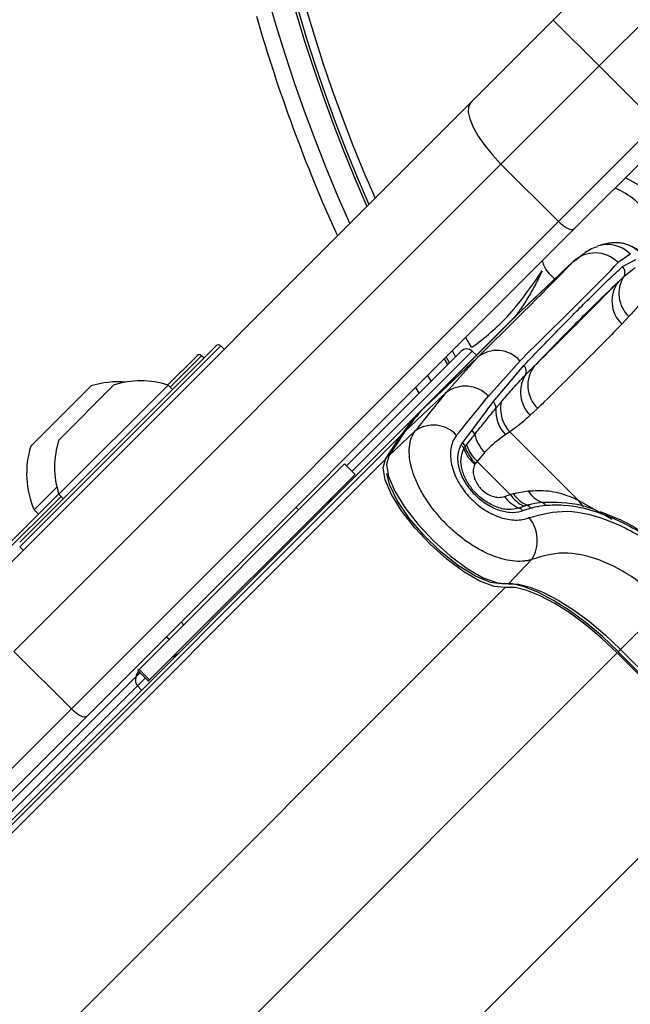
# Model space of a CAD drawing. Header units: millimetres. Extents: x 20 to 19939, y 40 to 15016.
# Tile 64 of 106: x 6558 to 6633, y 14519 to 14640. Entities that reach past the tile are written whole.
import ezdxf

# ---------------------------------------------------------------- set-up
doc = ezdxf.new("R2010")
doc.units = ezdxf.units.MM
doc.header["$LTSCALE"] = 2
doc.layers.add('COMPONENT_GEOMETRY', color=7, linetype='Continuous')
doc.styles.add('SLDTEXTSTYLE0', font='TXT', dxfattribs={"width": 0.75})
doc.dimstyles.new('SLDDIMSTYLE1', dxfattribs={"dimtxt": 100, "dimasz": 6.604, "dimexe": 0, "dimexo": 0.0625, "dimgap": 25, "dimtad": 0, "dimtih": 1, "dimtoh": 1, "dimdec": 0, "dimrnd": 1e-09, "dimzin": 12, "dimdsep": 46, "dimtxsty": 'SLDTEXTSTYLE0', "dimsah": 1, "dimcen": 0.09, "dimadec": 0, "dimazin": 3, "dimtfac": 1, "dimtdec": 0, "dimtofl": 0, "dimtmove": 0, "dimatfit": 3, "dimfxl": 1, "dimfrac": 2, "dimtolj": 1, "dimtzin": 12, "dimarcsym": 0})

# ---------------------------------------------------------------- blocks, each defined once
blk = doc.blocks.new('_D_2')
at = {"layer": 'COMPONENT_GEOMETRY', "color": 7}
for p, q in [((6776.75, 15015.64), (762.92, 15015.64)), ((769.27, 15015.64), (769.27, 12372.01)), ((569.2, 12351.7), (538.73, 12351.7)), ((538.73, 12351.7), (538.73, 12192.95)), ((969.34, 12351.7), (999.8, 12351.7)), ((999.8, 12351.7), (999.8, 12192.95)), ((538.73, 12192.95), (569.2, 12192.95)), ((999.8, 12192.95), (969.34, 12192.95)), ((769.27, 9399.71), (769.27, 12043.33)), ((4049.38, 9399.71), (762.92, 9399.71))]:
    blk.add_line(p, q, dxfattribs=at)
for points in [[(769.27, 15015.64), (768.25, 15009.04), (770.28, 15009.04)], [(769.27, 9399.71), (770.28, 9406.31), (768.25, 9406.31)]]:
    blk.add_solid(points, dxfattribs=at)
at = {"layer": 'COMPONENT_GEOMETRY', "color": 7, "char_height": 100, "attachment_point": 1, "style": 'SLDTEXTSTYLE0'}
for s, insert in [('9\'2.55"', (569.2, 12321.86)), ('2808mm', (496.49, 12172.24))]:
    blk.add_mtext(s, dxfattribs=dict(at, insert=insert))

msp = doc.modelspace()

# ---------------------------------------------------------------- linework, layer by layer
at = {"color": 7, "linetype": 'Continuous', "lineweight": 25}
for p, q in [((6623.68, 14639.73), (6638.14, 14654.19)), ((6643.35, 14648.09), (6629.34, 14634.08)), ((6613.52, 14629.58), (6623.68, 14639.73)), ((6623.68, 14639.73), (6629.34, 14634.08)), ((6629.34, 14634.08), (6617.24, 14621.98)), ((6636.72, 14626.69), (6629.34, 14634.08)), ((6553.55, 14569.6), (6613.52, 14629.58)), ((6624.31, 14614.91), (6634.75, 14625.35)), ((6636.23, 14624), (6626.21, 14613.98)), ((6617.24, 14621.98), (6557.27, 14562.01)), ((6624.31, 14614.91), (6617.24, 14621.98)), ((6635.46, 14618.75), (6632.55, 14620.32)), ((6564.34, 14554.94), (6624.31, 14614.91)), ((6626.21, 14613.98), (6566.24, 14554.01)), ((6633.16, 14610.9), (6631.67, 14609.87)), ((6626.14, 14609.99), (6619.59, 14603.8)), ((6626.51, 14610.35), (6619.96, 14604.16)), ((6632.21, 14609.38), (6633.83, 14610.27)), ((6607.37, 14591.61), (6619.16, 14603.4)), ((6619.57, 14603.79), (6607.78, 14591.99)), ((6619.59, 14603.8), (6607.79, 14592.01)), ((6619.59, 14603.8), (6619.57, 14603.79)), ((6632.99, 14603.22), (6632.13, 14602.3)), ((6557.98, 14575.45), (6582.16, 14599.63)), ((6583.15, 14599.2), (6582.73, 14599.63)), ((6576.21, 14594.81), (6579.81, 14598.41)), ((6580.66, 14598.13), (6580.38, 14598.41)), ((6612.31, 14598.94), (6598.21, 14584.85)), ((6614.24, 14598.48), (6613.68, 14598.98)), ((6614.34, 14598.2), (6607.79, 14592.01)), ((6610.26, 14598.02), (6610.67, 14597.31)), ((6610.5, 14593.88), (6614.34, 14598.2)), ((6619.58, 14597.78), (6615.69, 14593.43)), ((6616.27, 14592.72), (6620.04, 14597.21)), ((6559.34, 14587.27), (6566.76, 14594.7)), ((6562.81, 14581.36), (6576.25, 14594.79)), ((6562.82, 14588.07), (6569.54, 14594.78)), ((6576.79, 14594.25), (6576.25, 14594.79)), ((6610.5, 14593.88), (6605.37, 14589.03)), ((6607.16, 14593.8), (6606.74, 14594.51)), ((6616.62, 14591.96), (6617.25, 14592.7)), ((6607.37, 14591.61), (6328.56, 14312.79)), ((6607.79, 14592.01), (6607.78, 14591.99)), ((6621.76, 14591.94), (6620.85, 14591.08)), ((6604.95, 14588.64), (5560.48, 13544.16)), ((6603, 14585.67), (6604.95, 14588.64)), ((6605.3, 14588.94), (6603.34, 14585.98)), ((6606.69, 14589.17), (6603.42, 14586.07)), ((6605.37, 14589.03), (6603.42, 14586.07)), ((6612.5, 14587.7), (6613.67, 14589.24)), ((6618.34, 14589.04), (6617.79, 14588.68)), ((6618.34, 14589.04), (6626.73, 14580.65)), ((6612.33, 14587.44), (6612.5, 14587.7)), ((6612.83, 14587.19), (6613.01, 14587.43)), ((6615.24, 14586.53), (6614.31, 14585.41)), ((6572.68, 14559.81), (6597.96, 14585.1)), ((6599.27, 14583.79), (6597.96, 14585.1)), ((6614.31, 14585.41), (6614.13, 14585.18)), ((6618.38, 14581.34), (6614.31, 14585.41)), ((6573.98, 14558.5), (6599.27, 14583.79)), ((6555.7, 14574.3), (6562.8, 14581.4)), ((6559.76, 14579.43), (6562.56, 14582.24)), ((6562.81, 14581.36), (6563.35, 14580.82)), ((6617.67, 14581.09), (6618.38, 14581.34)), ((6618.38, 14581.34), (6618.75, 14581.44)), ((6618.75, 14581.44), (6620.58, 14581.77)), ((6559.76, 14579.43), (6560.29, 14578.89)), ((6592.31, 14579.44), (6591.99, 14579.76)), ((6592.31, 14579.44), (6591.99, 14579.76)), ((6620.12, 14579.89), (6619.46, 14579.66)), ((6620.9, 14579.63), (6619.9, 14579.31)), ((6620.48, 14580), (6620.12, 14579.89)), ((6631.1, 14578.55), (6629.51, 14579.21)), ((6557.98, 14574.88), (6558.4, 14574.46)), ((6621.01, 14573.32), (6618.16, 14570.32)), ((6637.51, 14567.78), (6631.97, 14562.24)), ((6577.85, 14565.62), (6578.16, 14565.3)), ((6577.85, 14565.62), (6578.16, 14565.3)), ((6576.06, 14563.83), (6576.38, 14563.51)), ((6576.06, 14563.83), (6576.38, 14563.51)), ((6564.34, 14554.94), (6557.27, 14562.01)), ((6631.68, 14561.95), (6645.6, 14548.03)), ((6631.97, 14562.24), (6645.89, 14548.32)), ((6576.95, 14561.38), (6577.2, 14561.55)), ((6631.55, 14561.83), (6645.48, 14547.9)), ((6572.68, 14559.81), (6572.54, 14559.68)), ((6572.54, 14559.68), (6573.85, 14558.37)), ((6572.65, 14559.57), (6572.58, 14559.5)), ((6573.98, 14558.5), (6572.68, 14559.81)), ((6572.47, 14559.11), (6551.3, 14537.94)), ((6572.79, 14559.43), (6572.47, 14559.11)), ((6573.85, 14558.37), (6573.98, 14558.5)), ((6541.08, 14531.68), (6564.34, 14554.94)), ((6566.24, 14554.01), (6543.91, 14531.68))]:
    msp.add_line(p, q, dxfattribs=at)
at = {"color": 8, "linetype": 'Continuous', "lineweight": 25}
for p, q in [((6626.14, 14609.99), (6626.35, 14610.14)), ((6582.73, 14599.63), (6557.98, 14574.88)), ((6580.38, 14598.41), (6576.5, 14594.54)), ((6598.88, 14584.18), (6613.68, 14598.98)), ((6610.91, 14597.55), (6610.49, 14598.26)), ((6611.23, 14599), (6611.64, 14598.28)), ((6603, 14585.67), (5341.11, 13323.78)), ((6563.07, 14581.1), (6555.7, 14573.74)), ((6626.73, 14580.65), (6630.89, 14578.31)), ((6617.76, 14569.9), (5353.93, 13306.06)), ((6631.97, 14562.24), (6631.68, 14561.95)), ((6631.55, 14561.83), (6582.2, 14512.48)), ((6572.49, 14557.78), (6573.46, 14558.76)), ((6551.62, 14536.92), (6572.49, 14557.78)), ((6572.49, 14557.78), (6572.99, 14557.23)), ((6645.48, 14547.9), (6596.13, 14498.55))]:
    msp.add_line(p, q, dxfattribs=at)
at = {"color": 7, "linetype": 'Continuous', "lineweight": 25, "flags": 128}
for points in [[(6613.52, 14629.58), (6613.25, 14629.09), (6613.21, 14628.4), (6613.4, 14627.55), (6613.81, 14626.55), (6614.43, 14625.45), (6615.23, 14624.3), (6616.18, 14623.12), (6617.24, 14621.98)], [(6626.21, 14613.98), (6626.09, 14613.91), (6625.92, 14613.9), (6625.71, 14613.95), (6625.46, 14614.05), (6625.18, 14614.21), (6624.89, 14614.41), (6624.6, 14614.65), (6624.31, 14614.91)], [(6619.75, 14603.96), (6619.51, 14603.73), (6619.16, 14603.4)], [(6619.96, 14604.16), (6619.93, 14604.13), (6619.59, 14603.8)], [(6608.2, 14595.97), (6608.56, 14595.36), (6608.62, 14595.26)], [(6605.37, 14589.03), (6605.3, 14588.95), (6605.3, 14588.94)], [(6617.76, 14569.9), (6616.38, 14570.02), (6614.65, 14570.67), (6612.68, 14571.81), (6610.59, 14573.35), (6608.53, 14575.2), (6606.62, 14577.23), (6605, 14579.33), (6603.75, 14581.34), (6602.98, 14583.14), (6602.72, 14584.62), (6603, 14585.67)], [(6603.42, 14586.07), (6603.14, 14585.02), (6603.4, 14583.54), (6604.17, 14581.74), (6605.41, 14579.73), (6607.04, 14577.64), (6608.94, 14575.61), (6611, 14573.76), (6613.09, 14572.23), (6615.06, 14571.09), (6616.79, 14570.44), (6618.16, 14570.32)], [(6603.42, 14586.07), (6603.34, 14585.98), (6603.34, 14585.98)], [(6617.27, 14570.34), (6615.93, 14570.51), (6614.09, 14571.27), (6612, 14572.56), (6609.82, 14574.28), (6607.74, 14576.31), (6605.9, 14578.47), (6604.47, 14580.6), (6603.53, 14582.54), (6603.2, 14583.91)], [(6631.7, 14561.98), (6629.73, 14563.84), (6627.71, 14565.54), (6625.69, 14567.04), (6623.72, 14568.3), (6621.86, 14569.28), (6620.15, 14569.96), (6618.65, 14570.32), (6617.38, 14570.35)], [(6631.55, 14561.83), (6629.66, 14563.62), (6627.71, 14565.26), (6625.77, 14566.71), (6623.87, 14567.92), (6622.08, 14568.86), (6620.43, 14569.52), (6618.98, 14569.87), (6617.76, 14569.9)], [(6618.16, 14570.32), (6619.38, 14570.29), (6620.83, 14569.94), (6622.48, 14569.28), (6624.27, 14568.34), (6626.17, 14567.12), (6628.12, 14565.68), (6630.07, 14564.04), (6631.97, 14562.24)], [(6576.93, 14561.4), (6577.23, 14561.57), (6577.27, 14561.59)], [(6566.24, 14554.01), (6566.12, 14553.94), (6565.95, 14553.93), (6565.73, 14553.98), (6565.48, 14554.08), (6565.21, 14554.23), (6564.92, 14554.43), (6564.63, 14554.67), (6564.34, 14554.94)]]:
    msp.add_lwpolyline(points, dxfattribs=at)
at = {"color": 7, "linetype": 'Continuous', "lineweight": 25}
for centre, radius, start, end in [((6779.29, 14695.64), 320, 330.2322, 209.7698), ((6779.29, 14695.64), 317, 329.9274, 210.0807), ((6779.29, 14695.64), 198, 136.4444, 204.1415), ((6779.29, 14695.64), 195.2, 136.7498, 203.8276), ((6779.29, 14695.64), 200, 196.0906, 204.3597), ((6631.48, 14608.33), 3.98, 44.7854, 88.7091), ((6628.84, 14607.09), 3.97, 44.5388, 132.9507), ((6631.51, 14608.67), 0.998, 326.7781, 45.2637), ((6635.67, 14606.07), 3.91, 148.2848, 226.7628), ((6634.81, 14605.14), 3.91, 142.0132, 226.5911), ((6582.44, 14599.35), 0.4, 45, 135), ((6580.09, 14598.13), 0.4, 45, 135), ((6613.01, 14598.24), 1, 48, 135), ((6616.74, 14595.28), 3.78, 41.4596, 129.3628), ((6619.39, 14596.49), 0.97, 330.9636, 47.8922), ((6624.46, 14594.77), 3.92, 142.0215, 226.4296), ((6623.62, 14593.93), 3.98, 148.2535, 225.762), ((6570.12, 14583.91), 11.29, 85.2595, 107.2991), ((6572.9, 14584.7), 10.63, 71.6616, 108.4591), ((6612.84, 14590.76), 3.9, 43.1746, 126.9711), ((6615.6, 14591.94), 1.03, 0.7715, 48.8585), ((6621.34, 14591.93), 4.16, 169.2924, 223.9649), ((6620.8, 14578.2), 18.97, 135.042, 146.6339), ((6621.22, 14578.6), 18.97, 135.042, 146.6339), ((6620.83, 14591.61), 4.22, 175.2088, 223.9577), ((6608.92, 14586), 3.87, 42.3837, 125.1453), ((6612.93, 14588.41), 1.11, 15.9096, 48.3786), ((6618.36, 14589.75), 4.48, 193.337, 225.9297), ((6572.9, 14584.7), 10.63, 161.5409, 198.3384), ((6611.65, 14586.59), 1.09, 19.7378, 51.2283), ((6611.75, 14586.85), 1.13, 17.6559, 48.4439), ((6617.31, 14588.78), 4.51, 197.3842, 228.2505), ((6570.12, 14583.91), 11.29, 162.7009, 203.3898), ((6616.77, 14588.41), 4.35, 199.4842, 230.959), ((6617.14, 14588.55), 4.52, 197.4734, 228.2668), ((6621.66, 14583.52), 3.94, 213.5896, 246.8893), ((6621.99, 14583.58), 3.88, 213.4409, 247.0494), ((6623.58, 14583.68), 3.56, 212.4109, 249.2902), ((6597.86, 14579.55), 2, 135, 160.8419), ((6621.01, 14583.44), 4.08, 215.1342, 247.7107), ((6621.99, 14579.58), 0.842, 27.4249, 66.2664), ((6619.07, 14578.73), 1.02, 34.7158, 67.3613), ((6620.09, 14579.12), 0.961, 32.2259, 66.1259), ((6617.28, 14575.7), 4.43, 327.5362, 39.0591), ((6573.29, 14558.79), 1, 135, 171.8699), ((6573.18, 14558.45), 0.962, 137.0513, 224.186)]:
    msp.add_arc(centre, radius, start, end, dxfattribs=at)
at = {"color": 8, "linetype": 'Continuous', "lineweight": 25}
for centre, radius, start, end in [((6779.29, 14695.64), 194.87, 136.6888, 203.7903), ((6779.29, 14695.64), 193.87, 137.4684, 203.6756), ((6630.34, 14608.14), 3.96, 44.4075, 108.8124), ((6628.79, 14581.73), 2.33, 207.7642, 233.7761)]:
    msp.add_arc(centre, radius, start, end, dxfattribs=at)
at = {"color": 7, "linetype": 'Continuous', "lineweight": 25}
for centre, major_axis, ratio, start_param, end_param in [((6513.74, 14503.37), (114.33, 108.84), 0.008938, 5.779523, 6.090184), ((6516.5, 14500.48), (117.16, 111.66), 0.008717, 5.779513, 6.090173), ((6512.2, 14504.78), (111.67, 111.49), 0.074687, 5.642343, 5.709213), ((6515.02, 14501.96), (114.5, 114.32), 0.072841, 5.64234, 5.70921)]:
    msp.add_ellipse(centre, major_axis=major_axis, ratio=ratio, start_param=start_param, end_param=end_param, dxfattribs=at)
for points, knots in [([(6631.31, 14619.08), (6632.16, 14618.65), (6634.04, 14617.69), (6635.36, 14615.61), (6636.17, 14614.08), (6636.64, 14613.38), (6637.22, 14612.76), (6637.69, 14612.12), (6637.73, 14611.6), (6637.75, 14611.4)], [0, 0, 0, 0, 0.274146, 0.605348, 0.691983, 0.778622, 0.850289, 0.942985, 1, 1, 1, 1]), ([(6629.07, 14611.78), (6629.06, 14611.77), (6628.42, 14611.65), (6627.48, 14611.05), (6626.73, 14610.39), (6626.4, 14610.1)], [0, 0, 0, 0, 0.010791, 0.558542, 1, 1, 1, 1]), ([(6631.59, 14612.31), (6631.34, 14612.31), (6630.59, 14612.29), (6629.82, 14612.12), (6629.28, 14611.95), (6629.11, 14611.9)], [0, 0, 0, 0, 0.252622, 0.769726, 1, 1, 1, 1]), ([(6639.45, 14606.33), (6639.39, 14606.39), (6638.86, 14606.92), (6637.81, 14607.96), (6636.48, 14609.27), (6635.31, 14610.39), (6634.48, 14611.11), (6633.78, 14611.66), (6632.84, 14612.1), (6632.1, 14612.33), (6631.64, 14612.29), (6631.55, 14612.28)], [0, 0, 0, 0, 0.019489, 0.18052, 0.341758, 0.509074, 0.6918, 0.81673, 0.891072, 0.976876, 1, 1, 1, 1]), ([(6620.04, 14597.21), (6621.6, 14598.82), (6624.71, 14602.04), (6628.04, 14605.39), (6630.55, 14607.85), (6631.65, 14608.87), (6632.21, 14609.38)], [0, 0, 0, 0, 0.287942, 0.575885, 0.787474, 1, 1, 1, 1]), ([(6623.85, 14607.84), (6623.31, 14608.36), (6622.63, 14609.02), (6622.39, 14609.92), (6622.34, 14610.11)], [0, 0, 0, 0, 0.785966, 1, 1, 1, 1]), ([(6632.34, 14608.12), (6632.62, 14608.37), (6633.12, 14608.82), (6633.6, 14609.14), (6633.82, 14609.27)], [0, 0, 0, 0, 0.562494, 1, 1, 1, 1]), ([(6612.89, 14600.66), (6612.93, 14600.58), (6613.06, 14600.32), (6613.27, 14599.99), (6613.43, 14599.68), (6613.53, 14599.55), (6613.63, 14599.49), (6613.74, 14599.5), (6613.82, 14599.55), (6613.89, 14599.6), (6613.93, 14599.64), (6613.95, 14599.65), (6613.96, 14599.66), (6613.96, 14599.66), (6613.96, 14599.66), (6613.97, 14599.66), (6613.97, 14599.66), (6613.97, 14599.66), (6615.53, 14600.82), (6618.69, 14603.59), (6621.05, 14607.02), (6622.3, 14608.85)], [0, 0, 0, 0, 0.017671, 0.062667, 0.08221, 0.089937, 0.097993, 0.104658, 0.112025, 0.119063, 0.122188, 0.123547, 0.124141, 0.124401, 0.124515, 0.124565, 0.124587, 0.124597, 0.124604, 0.534708, 1, 1, 1, 1]), ([(6622.3, 14608.85), (6622.04, 14608.31), (6621.53, 14607.24), (6620.64, 14605.68), (6619.76, 14604.29), (6619.14, 14603.45), (6618.87, 14603.08)], [0, 0, 0, 0, 0.265867, 0.531617, 0.7973, 1, 1, 1, 1]), ([(6631.73, 14607.54), (6631.85, 14607.65), (6632.06, 14607.85), (6632.25, 14608.04), (6632.34, 14608.12)], [0, 0, 0, 0, 0.550084, 1, 1, 1, 1]), ([(6631.73, 14607.54), (6630.69, 14606.55), (6628.79, 14604.74), (6625.11, 14601.04), (6622.5, 14598.34), (6621.38, 14597.18)], [0, 0, 0, 0, 0.411197, 0.74781, 1, 1, 1, 1]), ([(6621.38, 14597.18), (6621.63, 14597.43), (6623.06, 14598.83), (6625.65, 14601.4), (6628.85, 14604.6), (6630.87, 14606.66), (6631.73, 14607.54)], [0, 0, 0, 0, 0.072703, 0.409757, 0.746813, 1, 1, 1, 1]), ([(6635.02, 14605.72), (6634.74, 14605.34), (6634.1, 14604.46), (6633.39, 14603.66), (6632.99, 14603.22)], [0, 0, 0, 0, 0.441401, 1, 1, 1, 1]), ([(6632.13, 14602.3), (6631.26, 14601.42), (6629.24, 14599.36), (6626.04, 14596.15), (6623.45, 14593.59), (6622.02, 14592.18), (6621.76, 14591.94)], [0, 0, 0, 0, 0.2531884, 0.5902421, 0.9272961, 1, 1, 1, 1]), ([(6620.24, 14596.02), (6620.45, 14596.23), (6620.84, 14596.63), (6621.21, 14597.01), (6621.38, 14597.18)], [0, 0, 0, 0, 0.550084, 1, 1, 1, 1]), ([(6617.25, 14592.7), (6617.68, 14593.22), (6618.68, 14594.39), (6619.68, 14595.43), (6620.24, 14596.02)], [0, 0, 0, 0, 0.437506, 1, 1, 1, 1]), ([(6613.67, 14589.24), (6614.12, 14589.84), (6615.01, 14591.02), (6615.85, 14592.15), (6616.27, 14592.72)], [0, 0, 0, 0, 0.499862, 1, 1, 1, 1]), ([(6614, 14588.72), (6614.37, 14589.18), (6615.27, 14590.32), (6616.12, 14591.34), (6616.62, 14591.96)], [0, 0, 0, 0, 0.4033814, 1, 1, 1, 1]), ([(6620.85, 14591.08), (6620.4, 14590.68), (6619.6, 14589.96), (6618.73, 14589.32), (6618.34, 14589.04)], [0, 0, 0, 0, 0.558599, 1, 1, 1, 1]), ([(6621.01, 14573.32), (6620.87, 14573.28), (6620.6, 14573.2), (6619.94, 14573.09), (6618.99, 14573.08), (6617.7, 14573.29), (6616.33, 14573.72), (6614.95, 14574.34), (6613.56, 14575.15), (6612.2, 14576.13), (6610.88, 14577.27), (6609.65, 14578.55), (6608.52, 14579.95), (6607.55, 14581.44), (6606.77, 14582.96), (6606.23, 14584.46), (6605.94, 14585.9), (6605.92, 14587.18), (6606.15, 14588.31), (6606.51, 14588.88), (6606.69, 14589.17)], [0, 0, 0, 0, 0.024785, 0.049686, 0.107765, 0.167412, 0.223188, 0.280405, 0.335281, 0.391587, 0.447567, 0.505107, 0.563745, 0.624165, 0.68539, 0.748571, 0.810597, 0.874566, 0.936347, 1, 1, 1, 1]), ([(6611.78, 14588.61), (6611.63, 14588.4), (6611.33, 14587.98), (6611.08, 14587.17), (6610.99, 14586.26), (6611.08, 14585.28), (6611.35, 14584.25), (6611.77, 14583.23), (6612.35, 14582.24), (6613.04, 14581.34), (6613.83, 14580.51), (6614.67, 14579.8), (6615.57, 14579.21), (6616.49, 14578.74), (6617.43, 14578.41), (6618.36, 14578.21), (6619.26, 14578.16), (6619.94, 14578.24), (6620.41, 14578.37), (6620.61, 14578.45), (6620.72, 14578.49)], [0, 0, 0, 0, 0.063269, 0.128272, 0.191167, 0.255909, 0.316887, 0.379836, 0.437286, 0.496647, 0.551217, 0.607511, 0.661445, 0.716934, 0.772639, 0.829832, 0.888774, 0.949243, 0.974567, 1, 1, 1, 1]), ([(6613.01, 14587.43), (6613.25, 14587.75), (6613.58, 14588.18), (6613.91, 14588.6), (6614, 14588.72)], [0, 0, 0, 0, 0.722931, 1, 1, 1, 1]), ([(6617.79, 14588.68), (6617.31, 14588.34), (6616.5, 14587.77), (6615.6, 14586.89), (6615.24, 14586.53)], [0, 0, 0, 0, 0.5988925, 1, 1, 1, 1]), ([(6619.9, 14579.31), (6619.83, 14579.28), (6619.37, 14579.11), (6618.36, 14579.02), (6616.82, 14579.37), (6615.28, 14580.17), (6613.87, 14581.37), (6612.7, 14582.91), (6612.01, 14584.6), (6611.84, 14586.23), (6612.17, 14587.04), (6612.33, 14587.44)], [0, 0, 0, 0, 0.021466, 0.146972, 0.265052, 0.37829, 0.491889, 0.612335, 0.742127, 0.871039, 1, 1, 1, 1]), ([(6619.46, 14579.66), (6619.03, 14579.56), (6618.18, 14579.36), (6616.6, 14579.74), (6615.09, 14580.58), (6613.84, 14581.74), (6612.93, 14583.06), (6612.39, 14584.43), (6612.22, 14585.83), (6612.52, 14586.57), (6612.67, 14586.96)], [0, 0, 0, 0, 0.136771, 0.273805, 0.40009, 0.516407, 0.628045, 0.740836, 0.860989, 1, 1, 1, 1]), ([(6612.67, 14586.96), (6612.7, 14587), (6612.75, 14587.08), (6612.8, 14587.16), (6612.83, 14587.19)], [0, 0, 0, 0, 0.502419, 1, 1, 1, 1]), ([(6614.03, 14585.03), (6613.98, 14584.92), (6613.83, 14584.62), (6613.79, 14584.02), (6613.95, 14583.31), (6614.28, 14582.63), (6614.77, 14581.99), (6615.42, 14581.46), (6616.2, 14581.08), (6617, 14580.92), (6617.45, 14581.04), (6617.67, 14581.09)], [0, 0, 0, 0, 0.077485, 0.206091, 0.317362, 0.415605, 0.514532, 0.624244, 0.732937, 0.867116, 1, 1, 1, 1]), ([(6614.13, 14585.18), (6614.11, 14585.15), (6614.08, 14585.11), (6614.05, 14585.06), (6614.03, 14585.03)], [0, 0, 0, 0, 0.503349, 1, 1, 1, 1]), ([(6620.58, 14581.77), (6621.4, 14581.81), (6623.08, 14581.89), (6625.14, 14581.36), (6626.39, 14580.8), (6626.73, 14580.65)], [0, 0, 0, 0, 0.413547, 0.837804, 1, 1, 1, 1]), ([(6622.32, 14580.35), (6621.89, 14580.29), (6621.26, 14580.21), (6620.66, 14580.05), (6620.48, 14580)], [0, 0, 0, 0, 0.6966683, 1, 1, 1, 1]), ([(6628.76, 14579.47), (6628.26, 14579.64), (6626, 14580.39), (6623.93, 14580.37), (6622.32, 14580.35)], [0, 0, 0, 0, 0.222458, 1, 1, 1, 1]), ([(6620.72, 14578.49), (6622.21, 14578.89), (6625.19, 14579.7), (6630.7, 14578.29), (6636.14, 14575.34), (6639.32, 14572.45), (6640.81, 14571.09)], [0, 0, 0, 0, 0.2632036, 0.5247273, 0.7771853, 1, 1, 1, 1]), ([(6622.73, 14579.97), (6622.29, 14579.91), (6621.66, 14579.83), (6621.07, 14579.68), (6620.9, 14579.63)], [0, 0, 0, 0, 0.714143, 1, 1, 1, 1]), ([(6641.05, 14571.33), (6639.34, 14572.87), (6635.92, 14575.97), (6630.22, 14578.98), (6625.79, 14580.11), (6623.45, 14580), (6622.73, 14579.97)], [0, 0, 0, 0, 0.2874244, 0.5757206, 0.870977, 1, 1, 1, 1]), ([(6641.01, 14571.57), (6640.82, 14571.76), (6639.8, 14572.78), (6637.77, 14574.52), (6634.92, 14576.55), (6632.64, 14577.92), (6631.38, 14578.43), (6631.1, 14578.55)], [0, 0, 0, 0, 0.064531, 0.339586, 0.628569, 0.91851, 1, 1, 1, 1]), ([(6637.51, 14567.78), (6636.31, 14568.87), (6633.75, 14571.18), (6629.32, 14573.48), (6624.79, 14574.49), (6622.27, 14573.71), (6621.01, 14573.32)], [0, 0, 0, 0, 0.223488, 0.476086, 0.737075, 1, 1, 1, 1]), ([(6577.38, 14561.62), (6577.29, 14561.59), (6577.02, 14561.51), (6576.82, 14561.33), (6576.69, 14561.21)], [0, 0, 0, 0, 0.352331, 1, 1, 1, 1])]:
    msp.add_open_spline(points, degree=3, knots=knots, dxfattribs=at)

# ---------------------------------------------------------------- dimensions: what is measured, and where the dimension line sits
at = {"layer": 'COMPONENT_GEOMETRY', "color": 7}
dim = msp.add_linear_dim(base=(769.27, 9399.71), p1=(6779.29, 15015.64), p2=(4051.92, 9399.71), angle=90, dimstyle='SLDDIMSTYLE1', dxfattribs=at)
dim.commit()
dim.dimension.update_dxf_attribs({"geometry": '_D_2', "text_midpoint": (769.27, 12207.67), "dimtype": 160})

doc.saveas('drawing.dxf')
